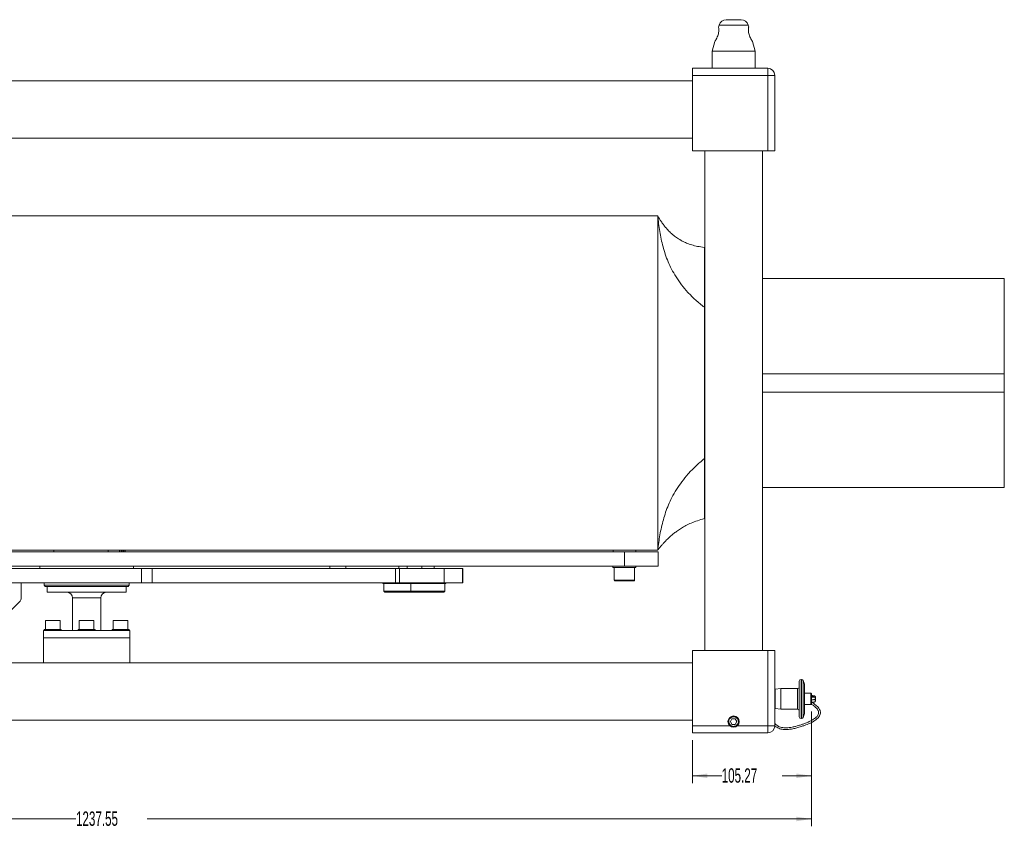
# Model space of a CAD drawing. Header units: millimetres. Extents: x 0 to 1118, y 0 to 864.
# Tile 4 of 26: x 251 to 469, y 339 to 518. Entities that reach past the tile are written whole.
import ezdxf

# ---------------------------------------------------------------- set-up
doc = ezdxf.new("R2010")
doc.units = ezdxf.units.MM
doc.styles.add('SLDTEXTSTYLE3', font='TXT', dxfattribs={"width": 0.605})
doc.dimstyles.new('SLDDIMSTYLE1', dxfattribs={"dimtxt": 3.175, "dimasz": 3.302, "dimexe": 0, "dimexo": 0.0625, "dimgap": 0.79375, "dimtad": 0, "dimtih": 1, "dimtoh": 1, "dimlfac": 4, "dimrnd": 1e-09, "dimzin": 12, "dimdsep": 46, "dimtxsty": 'SLDTEXTSTYLE3', "dimsah": 1, "dimcen": 0.09, "dimadec": 0, "dimazin": 3, "dimtfac": 1, "dimtofl": 0, "dimtmove": 0, "dimatfit": 3, "dimfxl": 1, "dimfrac": 2, "dimtolj": 1, "dimtzin": 12, "dimarcsym": 0})

# ---------------------------------------------------------------- blocks, each defined once
blk = doc.blocks.new('_D_3')
at = {"color": 7, "linetype": 'Continuous', "lineweight": 0}
for p, q in [((425.93, 365.4), (425.93, 349.55)), ((399.62, 359.05), (399.62, 349.55)), ((399.62, 351.15), (406.1, 351.15)), ((425.93, 351.15), (419.44, 351.15))]:
    blk.add_line(p, q, dxfattribs=at)
for points in [[(399.62, 351.15), (402.92, 350.65), (402.92, 351.66)], [(425.93, 351.15), (422.63, 351.66), (422.63, 350.65)]]:
    blk.add_solid(points, dxfattribs=at)
at = {"color": 7, "linetype": 'Continuous', "lineweight": 0, "insert": (406.1, 352.81), "char_height": 3.175, "attachment_point": 1, "style": 'SLDTEXTSTYLE3'}
blk.add_mtext('105.27', dxfattribs=at)
blk = doc.blocks.new('_D_4')
at = {"color": 7, "linetype": 'Continuous', "lineweight": 0}
for p, q in [((116.55, 365.4), (116.55, 340)), ((425.93, 365.4), (425.93, 340)), ((116.55, 341.6), (263.36, 341.6)), ((425.93, 341.6), (279.12, 341.6))]:
    blk.add_line(p, q, dxfattribs=at)
for points in [[(116.55, 341.6), (119.85, 341.1), (119.85, 342.11)], [(425.93, 341.6), (422.63, 342.11), (422.63, 341.1)]]:
    blk.add_solid(points, dxfattribs=at)
at = {"color": 7, "linetype": 'Continuous', "lineweight": 0, "insert": (263.36, 343.26), "char_height": 3.175, "attachment_point": 1, "style": 'SLDTEXTSTYLE3'}
blk.add_mtext('1237.55', dxfattribs=at)

msp = doc.modelspace()

# ---------------------------------------------------------------- linework, layer by layer
at = {"color": 7, "linetype": 'Continuous', "lineweight": 15}
for p, q in [((407.1005, 518.4042), (410.3803, 518.4042)), ((405.5308, 517.1997), (405.4113, 516.7536)), ((412.0747, 516.7343), (411.95, 517.1997)), ((404.5583, 513.5702), (403.9779, 511.4042)), ((413.5029, 511.4042), (412.9248, 513.5618)), ((403.9779, 511.4042), (403.9779, 507.6542)), ((403.9779, 511.4042), (408.7404, 511.4042)), ((408.7404, 511.4042), (413.5029, 511.4042)), ((413.5029, 507.6542), (413.5029, 511.4042)), ((399.6154, 507.6542), (416.2779, 507.6542)), ((399.6154, 506.0667), (399.6154, 507.6542)), ((416.2779, 507.6542), (416.2779, 506.0667)), ((416.2779, 506.0667), (399.6154, 506.0667)), ((399.6154, 489.4042), (399.6154, 506.0667)), ((416.2779, 489.4042), (416.2779, 506.0667)), ((417.8654, 506.0667), (416.2779, 506.0667)), ((417.8654, 506.0667), (417.8654, 489.4042)), ((399.6154, 504.8792), (142.8654, 504.8792)), ((142.8654, 492.1792), (399.6154, 492.1792)), ((416.2779, 489.4042), (399.6154, 489.4042)), ((402.3904, 489.4042), (402.3904, 378.9042)), ((415.0904, 378.9042), (415.0904, 489.4042)), ((417.8654, 489.4042), (416.2779, 489.4042)), ((163.4654, 475.0479), (391.9654, 475.0479)), ((391.9654, 475.0479), (391.9654, 401.0479)), ((402.2704, 454.7773), (402.2704, 468.0479)), ((402.3904, 461.1729), (402.2704, 461.1729)), ((468.5829, 461.1729), (415.0904, 461.1729)), ((468.5829, 461.1729), (468.5829, 440.0479)), ((402.2704, 454.7773), (402.2704, 421.3185)), ((468.5829, 440.0479), (468.5829, 436.0479)), ((468.5829, 436.0479), (468.5829, 414.9229)), ((402.2704, 421.3185), (402.2704, 408.048)), ((402.3904, 414.9229), (402.2704, 414.9229)), ((468.5829, 414.9229), (415.0904, 414.9229)), ((163.4654, 401.0479), (391.9654, 401.0479)), ((170.8404, 400.6729), (384.5904, 400.6729)), ((258.4404, 401.0479), (258.4404, 400.6729)), ((270.4904, 400.6729), (270.4904, 401.0479)), ((272.9904, 401.0479), (272.9904, 400.6729)), ((273.3654, 401.0479), (273.3654, 400.6729)), ((273.4279, 401.0479), (273.4279, 400.6729)), ((273.4529, 401.0479), (273.4529, 400.6729)), ((273.7279, 400.6729), (273.7279, 401.0479)), ((273.9654, 400.6729), (273.9654, 401.0479)), ((274.2154, 401.0479), (274.2154, 400.6729)), ((382.0904, 401.0479), (382.0904, 400.6729)), ((384.5904, 397.4979), (384.5904, 400.6729)), ((384.5904, 400.6729), (392.0904, 400.6729)), ((387.0904, 400.6729), (387.0904, 401.0479)), ((392.0904, 400.6729), (392.0904, 397.4979)), ((170.8404, 397.4979), (384.5904, 397.4979)), ((249.0669, 396.9979), (277.8731, 396.9979)), ((255.3404, 397.4979), (255.3404, 396.9979)), ((276.0904, 396.9979), (276.0904, 397.4979)), ((277.8731, 393.8229), (277.8731, 396.9979)), ((277.8731, 396.9979), (280.2212, 396.9979)), ((280.2212, 396.9979), (280.2212, 393.8229)), ((280.2212, 396.9979), (334.0208, 396.9979)), ((319.4958, 397.4979), (319.4958, 396.9979)), ((323.0125, 397.4979), (323.0125, 396.9979)), ((334.0208, 393.8229), (334.0208, 396.9979)), ((334.0208, 396.9979), (334.8879, 396.9979)), ((334.7625, 396.9979), (334.7625, 397.4979)), ((334.8879, 396.9979), (334.8879, 393.8229)), ((334.8879, 396.9979), (344.7675, 396.9979)), ((336.5429, 396.9979), (336.5429, 397.4979)), ((339.7929, 397.4979), (339.7929, 396.9979)), ((342.5429, 396.9979), (342.5429, 397.4979)), ((344.7675, 396.9979), (344.7675, 393.8229)), ((344.7675, 396.9979), (348.8337, 396.9979)), ((348.8337, 396.9979), (348.8337, 393.8229)), ((348.8337, 396.9979), (348.886, 396.9979)), ((348.886, 393.8229), (348.886, 396.9979)), ((382.0279, 397.4979), (382.0279, 397.2479)), ((382.0279, 397.2479), (384.5904, 397.2479)), ((382.3404, 397.2479), (382.3404, 394.3979)), ((392.0904, 397.4979), (384.5904, 397.4979)), ((384.5904, 397.2479), (387.1529, 397.2479)), ((386.8404, 394.3979), (386.8404, 397.2479)), ((387.1529, 397.2479), (387.1529, 397.4979)), ((249.0669, 393.8229), (277.8731, 393.8229)), ((251.2779, 390.4871), (251.2779, 393.8229)), ((256.3404, 393.8229), (256.3404, 393.2979)), ((256.3404, 393.2979), (256.5136, 392.9979)), ((256.3404, 393.2979), (275.0904, 393.2979)), ((274.9172, 392.9979), (256.5136, 392.9979)), ((256.9654, 392.9979), (256.9654, 391.7479)), ((274.4654, 391.7479), (274.4654, 392.9979)), ((274.9172, 392.9979), (275.0904, 393.2979)), ((275.0904, 393.2979), (275.0904, 393.8229)), ((280.2212, 393.8229), (277.8731, 393.8229)), ((280.2212, 393.8229), (334.0208, 393.8229)), ((331.2304, 393.8229), (331.2304, 393.6604)), ((331.2304, 393.6604), (335.1679, 393.6604)), ((331.4179, 393.6604), (331.4179, 392.0104)), ((331.4179, 392.0104), (331.6679, 391.7604)), ((331.4179, 392.0104), (337.4179, 392.0104)), ((334.8879, 393.8229), (334.0208, 393.8229)), ((334.8879, 393.8229), (344.7675, 393.8229)), ((335.1679, 393.6604), (337.2304, 393.6604)), ((337.2304, 393.8229), (337.2304, 393.6604)), ((337.2304, 393.6604), (341.1679, 393.6604)), ((337.4179, 393.6604), (337.4179, 392.0104)), ((337.4179, 392.0104), (337.6679, 391.7604)), ((337.4179, 392.0104), (344.9179, 392.0104)), ((341.1679, 393.6604), (345.1054, 393.6604)), ((344.6679, 391.7604), (344.9179, 392.0104)), ((344.7675, 393.8229), (348.8337, 393.8229)), ((344.9179, 392.0104), (344.9179, 393.6604)), ((345.1054, 393.6604), (345.1054, 393.8229)), ((348.8337, 393.8229), (348.886, 393.8229)), ((249.0708, 387.8658), (250.985, 389.78)), ((274.4654, 391.7479), (256.9654, 391.7479)), ((262.5904, 390.4979), (262.5904, 383.3292)), ((268.8404, 383.3292), (268.8404, 390.4979)), ((337.6679, 391.7604), (331.6679, 391.7604)), ((344.6679, 391.7604), (337.6679, 391.7604)), ((256.5904, 385.5292), (256.5904, 383.5292)), ((259.8404, 385.5292), (256.5904, 385.5292)), ((259.8404, 383.5292), (259.8404, 385.5292)), ((264.0904, 385.5292), (264.0904, 383.5292)), ((267.3404, 385.5292), (264.0904, 385.5292)), ((267.3404, 383.5292), (267.3404, 385.5292)), ((271.5904, 385.5292), (271.5904, 383.5292)), ((274.8404, 385.5292), (271.5904, 385.5292)), ((274.8404, 383.5292), (274.8404, 385.5292)), ((256.1904, 383.3292), (256.1904, 381.7042)), ((256.1904, 383.3292), (258.9802, 383.3292)), ((256.3404, 383.5292), (256.3404, 383.3292)), ((256.3404, 383.5292), (260.0904, 383.5292)), ((258.9802, 383.3292), (275.2404, 383.3292)), ((260.0904, 383.3292), (260.0904, 383.5292)), ((263.8404, 383.5292), (263.8404, 383.3292)), ((263.8404, 383.5292), (267.5904, 383.5292)), ((267.5904, 383.3292), (267.5904, 383.5292)), ((271.3404, 383.5292), (271.3404, 383.3292)), ((271.3404, 383.5292), (275.0904, 383.5292)), ((275.0904, 383.3292), (275.0904, 383.5292)), ((275.2404, 381.7042), (275.2404, 383.3292)), ((256.1904, 381.7042), (258.9802, 381.7042)), ((256.1904, 381.6542), (256.1904, 376.1292)), ((275.2404, 381.6542), (256.1904, 381.6542)), ((257.3654, 381.7042), (257.3654, 381.6542)), ((258.9802, 381.7042), (275.2404, 381.7042)), ((259.0654, 381.6542), (259.0654, 381.7042)), ((264.8654, 381.7042), (264.8654, 381.6542)), ((266.5654, 381.6542), (266.5654, 381.7042)), ((272.3654, 381.7042), (272.3654, 381.6542)), ((274.0654, 381.6542), (274.0654, 381.7042)), ((275.2404, 376.1292), (275.2404, 381.6542)), ((399.6154, 378.9042), (416.2779, 378.9042)), ((399.6154, 362.2417), (399.6154, 378.9042)), ((416.2779, 362.2417), (416.2779, 378.9042)), ((416.2779, 378.9042), (417.8654, 378.9042)), ((417.8654, 378.9042), (417.8654, 362.2417)), ((399.6154, 376.1292), (142.8654, 376.1292)), ((423.7708, 372.488), (423.6519, 372.488)), ((424.4456, 371.3976), (424.1438, 372.2269)), ((417.9009, 370.3012), (417.8654, 370.2657)), ((417.8654, 366.0426), (417.8654, 370.2657)), ((419.1856, 370.4362), (417.9009, 370.3012)), ((417.9009, 370.3012), (417.9009, 366.0072)), ((422.8581, 370.4362), (419.1856, 370.4362)), ((419.1856, 370.4362), (419.1856, 365.8721)), ((423.255, 364.2172), (423.255, 372.0912)), ((424.4456, 371.3976), (424.4456, 364.9107)), ((417.8654, 369.6492), (417.8654, 369.6492)), ((425.8386, 369.3988), (424.4456, 369.3988)), ((425.9339, 369.3035), (425.9339, 368.8596)), ((425.9339, 368.8596), (425.9339, 367.0048)), ((417.8654, 366.6592), (417.8654, 366.6592)), ((417.8654, 366.0426), (417.9009, 366.0072)), ((417.9009, 366.0072), (419.1856, 365.8721)), ((419.1856, 365.8721), (422.8581, 365.8721)), ((424.4456, 366.9096), (425.8386, 366.9096)), ((408.3796, 363.7792), (408.0187, 363.1542)), ((409.1012, 363.7792), (408.3796, 363.7792)), ((409.4621, 363.1542), (409.1012, 363.7792)), ((423.6519, 363.8203), (423.7708, 363.8203)), ((424.1438, 364.0814), (424.4456, 364.9107)), ((142.8654, 363.4292), (399.6154, 363.4292)), ((399.6154, 362.2417), (408.1961, 362.2417)), ((399.6154, 360.6542), (399.6154, 362.2417)), ((408.0187, 363.1542), (408.3796, 362.5292)), ((408.3796, 362.5292), (409.1012, 362.5292)), ((409.1012, 362.5292), (409.4621, 363.1542)), ((409.2847, 362.2417), (416.2779, 362.2417)), ((417.8654, 362.2417), (416.2779, 362.2417)), ((416.2779, 362.2417), (416.2779, 360.6542)), ((416.2779, 360.6542), (399.6154, 360.6542))]:
    msp.add_line(p, q, dxfattribs=at)
at = {"color": 9, "linetype": 'Continuous', "lineweight": 15}
for p, q in [((408.7404, 517.1997), (405.5308, 517.1997)), ((411.95, 517.1997), (408.7404, 517.1997)), ((402.3904, 440.0479), (402.2704, 440.0479)), ((468.5829, 440.0479), (415.0904, 440.0479)), ((402.3904, 436.0479), (402.2704, 436.0479)), ((468.5829, 436.0479), (415.0904, 436.0479)), ((382.3404, 394.3979), (384.5904, 394.3979)), ((384.5904, 394.3979), (386.8404, 394.3979)), ((268.8404, 390.4979), (262.5904, 390.4979)), ((423.6519, 372.488), (423.6519, 363.8203)), ((423.7708, 363.8203), (423.7708, 372.488)), ((424.1438, 372.2269), (424.1438, 364.0814)), ((422.8581, 365.8721), (422.8581, 370.4362)), ((425.8386, 368.918), (425.8386, 369.3988)), ((425.8386, 366.9096), (425.8386, 368.918))]:
    msp.add_line(p, q, dxfattribs=at)
at = {"color": 7, "linetype": 'Continuous', "lineweight": 15}
msp.add_circle((408.7404, 363.1542), 1.25, dxfattribs=at)
for centre, radius, start, end in [((407.1005, 516.7792), 1.625, 90, 165), ((410.3803, 516.7792), 1.625, 15, 90), ((416.2779, 506.0667), 1.5875, 0, 90), ((382.4904, 394.3979), 0.15, 180, 270), ((386.6904, 394.3979), 0.15, 270, 0), ((250.2779, 390.4871), 1, 315, 0), ((261.3404, 390.4979), 1.25, 0, 90), ((270.0904, 390.4979), 1.25, 90, 180), ((260.1404, 381.5292), 0.175, 90, 134.415309), ((271.2904, 381.5292), 0.175, 45.584691, 90), ((423.6519, 372.0912), 0.3969, 90, 180), ((423.7708, 372.0912), 0.3969, 20, 90), ((422.8581, 370.8331), 0.3969, 270, 0), ((425.8386, 369.3035), 0.0952, 0, 90), ((422.8581, 365.4753), 0.3969, 0, 90), ((425.8386, 367.0048), 0.0953, 270, 0), ((408.7404, 363.1542), 1.0625, 300.815256, 239.184744), ((423.6519, 364.2172), 0.3969, 180, 270), ((423.7708, 364.2172), 0.3969, 270, 340), ((416.2779, 362.2417), 1.5875, 270, 0)]:
    msp.add_arc(centre, radius, start, end, dxfattribs=at)
for points, knots in [([(405.4115, 516.7536), (405.4115, 516.7538), (405.4056, 516.7835), (405.4279, 516.6798), (405.4685, 516.438), (405.4937, 516.0329), (405.4469, 515.5488), (405.3184, 515.0478), (405.1247, 514.5586), (404.9382, 514.1939), (404.8348, 514.0133), (404.8039, 513.9594)], [0, 0, 0, 0, 0.00089306, 0.13441806, 0.26783417, 0.40393679, 0.53552164, 0.6595581, 0.78936215, 0.93712995, 1, 1, 1, 1]), ([(412.2446, 514.8472), (412.1873, 515.0136), (412.0725, 515.347), (411.9964, 515.8502), (411.9967, 516.2778), (412.0346, 516.5859), (412.0686, 516.751), (412.0656, 516.7364), (412.0647, 516.7317)], [0, 0, 0, 0, 0.18495273, 0.37054077, 0.54422956, 0.72204746, 0.91050696, 1, 1, 1, 1]), ([(404.8039, 513.9594), (404.7457, 513.8623), (404.6291, 513.6676), (404.5478, 513.5447), (404.5608, 513.5647), (404.5635, 513.5688)], [0, 0, 0, 0, 0.44070683, 0.88350104, 1, 1, 1, 1]), ([(412.9223, 513.5612), (412.9238, 513.5588), (412.9401, 513.5336), (412.8816, 513.6235), (412.7583, 513.8191), (412.559, 514.1605), (412.3732, 514.5248), (412.273, 514.7761), (412.2446, 514.8472)], [0, 0, 0, 0, 0.02005864, 0.21884977, 0.4182217, 0.64146089, 0.89855848, 1, 1, 1, 1]), ([(402.2704, 468.0478), (401.7697, 468.1084), (400.8231, 468.2229), (399.5137, 468.5551), (398.3818, 468.9583), (397.3237, 469.4545), (396.3603, 470.0288), (395.5107, 470.6574), (394.8931, 471.1965), (394.5078, 471.5734), (394.3162, 471.7717), (394.2076, 471.8868), (394.0932, 472.0103), (393.9461, 472.1738), (393.7805, 472.3646), (393.6109, 472.5672), (393.4113, 472.8148), (393.1888, 473.1043), (392.9463, 473.4377), (392.7251, 473.7608), (392.5203, 474.0774), (392.3315, 474.3861), (392.1416, 474.7151), (392.0263, 474.9329), (391.9654, 475.0479)], [0, 0, 0, 0, 0.071010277, 0.13424768, 0.190724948, 0.241142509, 0.299682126, 0.348868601, 0.389158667, 0.413989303, 0.424874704, 0.430186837, 0.435808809, 0.449050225, 0.466333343, 0.488618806, 0.516536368, 0.563365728, 0.622156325, 0.693984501, 0.75710729, 0.828751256, 0.909501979, 1, 1, 1, 1]), ([(391.9654, 475.0479), (392.0265, 474.469), (392.1449, 473.3456), (392.3932, 471.6042), (392.7076, 469.8909), (393.1082, 468.1984), (393.6104, 466.5286), (394.231, 464.8809), (395.011, 463.2029), (395.9867, 461.4942), (397.1982, 459.7584), (398.6392, 458.0535), (400.3165, 456.3708), (401.6101, 455.3158), (402.2704, 454.7773)], [0, 0, 0, 0, 0.09775261, 0.18967959, 0.2765078, 0.35897985, 0.4378603, 0.51394151, 0.58804791, 0.66830702, 0.7484012, 0.82955234, 0.91300318, 1, 1, 1, 1]), ([(391.9654, 401.0479), (392.0347, 401.6111), (392.1693, 402.7042), (392.4376, 404.4074), (392.768, 406.0904), (393.1803, 407.7607), (393.69, 409.4163), (394.3139, 411.0577), (395.0929, 412.7378), (396.0628, 414.4576), (397.263, 416.2144), (398.6874, 417.9503), (400.3431, 419.6735), (401.6192, 420.7627), (402.2704, 421.3185)], [0, 0, 0, 0, 0.09740064, 0.18903196, 0.27562867, 0.35793952, 0.43673284, 0.51280149, 0.5869666, 0.66736356, 0.74765678, 0.82904746, 0.91275458, 1, 1, 1, 1]), ([(391.9654, 401.0479), (392.0505, 401.1669), (392.21, 401.39), (392.4652, 401.7179), (392.7086, 402.015), (392.9403, 402.2849), (393.1716, 402.5445), (393.4002, 402.7922), (393.6252, 403.0286), (393.824, 403.2317), (393.9794, 403.3868), (394.1103, 403.515), (394.2228, 403.6234), (394.4701, 403.8576), (394.9155, 404.2603), (395.5782, 404.806), (396.3475, 405.3757), (397.2233, 405.9506), (398.2436, 406.5315), (399.423, 407.0953), (400.7745, 407.6278), (401.7551, 407.9034), (402.2704, 408.0482)], [0, 0, 0, 0, 0.10552256, 0.19773206, 0.27776244, 0.34660318, 0.40511367, 0.46484789, 0.51083834, 0.54415446, 0.56584155, 0.57281249, 0.58048033, 0.58821462, 0.62242137, 0.6626858, 0.70407671, 0.75102448, 0.80375813, 0.86254488, 0.92776744, 1, 1, 1, 1]), ([(382.4904, 394.2479), (382.5185, 394.2479), (382.5616, 394.2479), (382.8235, 394.2479), (383.0945, 394.2479), (383.4309, 394.2479), (383.9198, 394.2479), (384.3262, 394.2479), (384.5904, 394.2479)], [0, 0, 0, 0, 0.23945684, 0.36836066, 0.5, 0.63163934, 0.76054316, 1, 1, 1, 1]), ([(384.5904, 394.2479), (384.8546, 394.2479), (385.261, 394.2479), (385.7499, 394.2479), (386.0863, 394.2479), (386.3573, 394.2479), (386.6192, 394.2479), (386.6623, 394.2479), (386.6904, 394.2479)], [0, 0, 0, 0, 0.239456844, 0.36836066, 0.5, 0.63163934, 0.760543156, 1, 1, 1, 1]), ([(426.5813, 368.8359), (426.5561, 368.844), (426.5081, 368.8594), (426.2591, 368.8787), (426.0242, 368.8912), (425.9339, 368.8961)], [0, 0, 0, 0, 0.40497625, 0.7714286, 1, 1, 1, 1]), ([(426.5819, 368.5754), (426.5725, 368.581), (426.5542, 368.5918), (426.3882, 368.612), (426.1869, 368.6282), (425.966, 368.6378), (425.9339, 368.6391)], [0, 0, 0, 0, 0.25945656, 0.50265531, 0.92758112, 1, 1, 1, 1]), ([(426.5043, 368.575), (426.486, 368.5678), (426.4508, 368.554), (426.228, 368.5365), (426.0119, 368.5249), (425.9339, 368.5207)], [0, 0, 0, 0, 0.40881029, 0.78648014, 1, 1, 1, 1]), ([(425.9339, 367.9679), (426.0242, 367.9727), (426.2591, 367.9853), (426.5081, 368.0045), (426.5561, 368.02), (426.5813, 368.0281)], [0, 0, 0, 0, 0.2285714, 0.59502375, 1, 1, 1, 1]), ([(426.4231, 368.0005), (426.4197, 367.9996), (426.3905, 367.9921), (426.224, 367.9809), (426.0109, 367.9693), (425.9339, 367.9651)], [0, 0, 0, 0, 0.07912901, 0.66740922, 1, 1, 1, 1]), ([(426.5025, 368.8345), (426.4976, 368.8298), (426.4879, 368.8204), (426.3394, 368.8021), (426.1664, 368.7875), (425.9724, 368.7791), (425.9582, 368.7785)], [0, 0, 0, 0, 0.25333394, 0.51121377, 0.96420856, 1, 1, 1, 1]), ([(426.7859, 368.4317), (426.7914, 368.4412), (426.8081, 368.4705), (426.8206, 368.5277), (426.8209, 368.598), (426.8027, 368.6665), (426.7692, 368.7268), (426.712, 368.7887), (426.6277, 368.8368), (426.5601, 368.8439), (426.5288, 368.8472)], [0, 0, 0, 0, 0.05558048, 0.17002104, 0.2875959, 0.40532821, 0.52027346, 0.63006627, 0.82855466, 1, 1, 1, 1]), ([(426.5288, 368.0167), (426.5535, 368.019), (426.6071, 368.0238), (426.6961, 368.0622), (426.7646, 368.1269), (426.804, 368.2009), (426.821, 368.2675), (426.8209, 368.3381), (426.803, 368.4065), (426.7696, 368.4668), (426.7128, 368.5286), (426.629, 368.5768), (426.5616, 368.584), (426.5305, 368.5873)], [0, 0, 0, 0, 0.09125252, 0.19840572, 0.32458428, 0.39488901, 0.46868933, 0.54440948, 0.6201326, 0.69395804, 0.7643542, 0.89117987, 1, 1, 1, 1]), ([(426.5288, 367.4611), (426.5535, 367.4633), (426.6071, 367.4682), (426.6961, 367.5066), (426.7646, 367.5713), (426.804, 367.6453), (426.821, 367.7118), (426.8209, 367.7825), (426.803, 367.8509), (426.7696, 367.9113), (426.7127, 367.9726), (426.644, 368.0148), (426.5921, 368.0215), (426.5765, 368.0236)], [0, 0, 0, 0, 0.09645892, 0.20972572, 0.34310338, 0.41741933, 0.49543032, 0.57547067, 0.65551416, 0.73355169, 0.8079643, 0.94202599, 1, 1, 1, 1]), ([(426.7859, 367.876), (426.7914, 367.8856), (426.8081, 367.9149), (426.8207, 367.9721), (426.8206, 368.0422), (426.8054, 368.1052), (426.7845, 368.1393), (426.7759, 368.1534)], [0, 0, 0, 0, 0.113918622, 0.348477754, 0.589461, 0.83076698, 1, 1, 1, 1]), ([(417.8238, 362.229), (417.8431, 362.2068), (417.9654, 362.0664), (418.2669, 361.8725), (418.8545, 361.5576), (419.6203, 361.3884), (420.5063, 361.3684), (421.3659, 361.4501), (422.2605, 361.6205), (423.0587, 361.8506), (423.7702, 362.0722), (424.3867, 362.2746), (424.998, 362.5096), (425.5818, 362.7593), (426.1525, 363.0414), (426.6599, 363.3411), (427.0711, 363.6401), (427.3852, 363.9271), (427.6418, 364.2327), (427.8408, 364.5852), (427.9365, 364.9501), (427.9316, 365.3056), (427.8447, 365.6471), (427.6794, 365.9783), (427.4284, 366.3124), (427.1052, 366.637), (426.7102, 366.9537), (426.3186, 367.2212), (426.0577, 367.3683), (425.9756, 367.4146)], [0, 0, 0, 0, 0.00543365, 0.03442132, 0.06379986, 0.12553702, 0.17090379, 0.22089688, 0.2783871, 0.33238205, 0.36827284, 0.41060844, 0.44735662, 0.48615278, 0.52611229, 0.56589448, 0.60083745, 0.63137581, 0.66079104, 0.69684513, 0.73740193, 0.77099583, 0.80203663, 0.83902299, 0.87601751, 0.91093965, 0.94720229, 0.9833841, 1, 1, 1, 1]), ([(425.93, 366.9821), (425.971, 366.9586), (426.1873, 366.8346), (426.5206, 366.5995), (426.8875, 366.2988), (427.1712, 366.0017), (427.3761, 365.7108), (427.4947, 365.4363), (427.5438, 365.179), (427.5228, 364.8925), (427.4017, 364.593), (427.2031, 364.3167), (426.9465, 364.0558), (426.6068, 363.7855), (426.1035, 363.4642), (425.4433, 363.1269), (424.6857, 362.8102), (424.0287, 362.5691), (423.4957, 362.3856), (422.9993, 362.2319), (422.4117, 362.0788), (421.7402, 361.9268), (421.0693, 361.8167), (420.4531, 361.768), (419.889, 361.7803), (419.3708, 361.852), (418.9044, 361.9877), (418.3668, 362.249), (418.0636, 362.5471), (417.8654, 362.7421)], [0, 0, 0, 0, 0.00884012, 0.0466446, 0.08379353, 0.11979358, 0.1581827, 0.19453617, 0.22548687, 0.26276086, 0.30299682, 0.33586916, 0.36517189, 0.39868598, 0.43777815, 0.49300522, 0.54616901, 0.59445433, 0.62483857, 0.65232471, 0.69195526, 0.73879243, 0.78150823, 0.81952921, 0.85466297, 0.88721703, 0.91742202, 0.94599921, 1, 1, 1, 1]), ([(425.9339, 367.4122), (426.0242, 367.4171), (426.2591, 367.4296), (426.5081, 367.4489), (426.5561, 367.4643), (426.5813, 367.4724)], [0, 0, 0, 0, 0.228571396, 0.595023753, 1, 1, 1, 1]), ([(408.1961, 362.2417), (408.3047, 362.1906), (408.5217, 362.0883), (408.8876, 362.083), (409.1414, 362.1601), (409.2645, 362.2302), (409.2847, 362.2417)], [0, 0, 0, 0, 0.31324633, 0.62648809, 0.93890842, 1, 1, 1, 1])]:
    msp.add_open_spline(points, degree=3, knots=knots, dxfattribs=at)

# ---------------------------------------------------------------- dimensions: what is measured, and where the dimension line sits
at = {"color": 7, "linetype": 'Continuous', "lineweight": 0}
for base, p1, p2, picture, middle in [((116.5469, 341.6042), (425.9339, 367.0048), (116.5469, 367.0048), '_D_4', (271.2404, 341.6042)), ((425.9339, 351.1535), (399.6154, 360.6542), (425.9339, 367.0048), '_D_3', (412.7746, 351.1535))]:
    dim = msp.add_linear_dim(base=base, p1=p1, p2=p2, dimstyle='SLDDIMSTYLE1', dxfattribs=at)
    dim.commit()
    dim.dimension.update_dxf_attribs({"geometry": picture, "text_midpoint": middle, "dimtype": 160})

doc.saveas('drawing.dxf')
